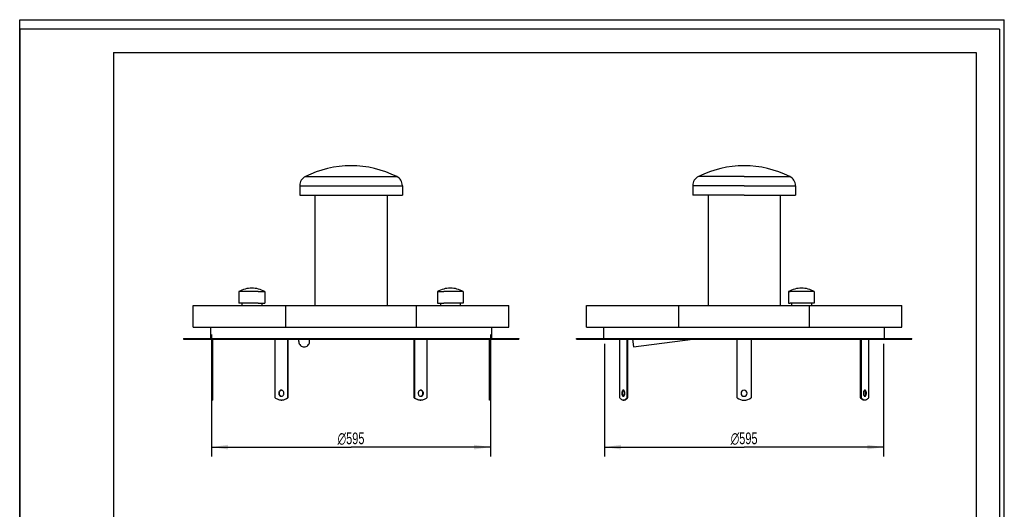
# Model space of a CAD drawing. Header units: millimetres. Extents: x 0 to 2100, y 0 to 2970.
# Tile 2 of 2: x 0 to 2100, y 1926 to 2970. Entities that reach past the tile are written whole.
import ezdxf

# ---------------------------------------------------------------- set-up
doc = ezdxf.new("R2010")
doc.units = ezdxf.units.MM
doc.header["$LTSCALE"] = 193.6
doc.layers.get('0').update_dxf_attribs({"linetype": 'CONTINUOUS'})
doc.layers.add('_2D-BEM', color=7, linetype='CONTINUOUS')
doc.layers.add('_ACHSEN', color=7, linetype='CONTINUOUS')
doc.styles.get("Standard").update_dxf_attribs({"font": 'txt', "width": 0.7})
doc.styles.add('TEXTSTYLE_4', font='gdt', dxfattribs={"width": 0.7})
doc.dimstyles.new('DIMSTYLE_1', dxfattribs={"dimtxt": 25, "dimasz": 35, "dimexe": 2, "dimexo": 1, "dimtad": 1, "dimdec": 1, "dimtxsty": 'Standard', "dimblk": '_FILLED', "dimblk1": '_FILLED', "dimblk2": '_FILLED', "dimcen": 0.09, "dimadec": 1, "dimazin": 2, "dimtp": 0.8, "dimtm": 0.8, "dimtfac": 1, "dimtdec": 1, "dimtofl": 0, "dimtmove": 0, "dimatfit": 3, "dimldrblk": '_FILLED', "dimfxl": 1, "dimtolj": 1, "dimarcsym": 0})

# ---------------------------------------------------------------- blocks, each defined once
blk = doc.blocks.new('_FILLED')
at = {"color": 0, "linetype": 'ByBlock'}
blk.add_solid([(0, 0), (-1, 0.143), (-1, -0.143)], dxfattribs=at)
blk = doc.blocks.new('*D1')
at = {"layer": '_2D-BEM', "color": 2, "linetype": 'Continuous'}
for p, q in [((409.2, 2298.4), (409.2, 2038.4)), ((1004.2, 2298.4), (1004.2, 2038.4)), ((409.2, 2058.4), (706.7, 2058.4)), ((1004.2, 2058.4), (706.7, 2058.4))]:
    blk.add_line(p, q, dxfattribs=at)
at = {"layer": '_2D-BEM', "color": 2, "linetype": 'Continuous', "xscale": 35, "yscale": 35, "zscale": 35, "rotation": 180}
blk.add_blockref('_FILLED', (409.2, 2058.4), dxfattribs=at)
at = {"layer": '_2D-BEM', "color": 2, "linetype": 'Continuous', "xscale": 35, "yscale": 35, "zscale": 35}
blk.add_blockref('_FILLED', (1004.2, 2058.4), dxfattribs=at)
at = {"layer": '_2D-BEM', "color": 2, "linetype": 'Continuous', "insert": (706.7, 2089.6), "char_height": 25, "width": 133.036, "attachment_point": 2, "line_spacing_factor": 0.9, "style": 'TEXTSTYLE_4'}
blk.add_mtext('{\\Fgdt;n}\\Ftxt;595', dxfattribs=at)
blk = doc.blocks.new('*D2')
at = {"layer": '_2D-BEM', "color": 2, "linetype": 'Continuous'}
for p, q in [((1247.6, 2278.4), (1247.6, 2038.4)), ((1842.6, 2278.4), (1842.6, 2038.4)), ((1247.6, 2058.4), (1545.1, 2058.4)), ((1842.6, 2058.4), (1545.1, 2058.4))]:
    blk.add_line(p, q, dxfattribs=at)
at = {"layer": '_2D-BEM', "color": 2, "linetype": 'Continuous', "xscale": 35, "yscale": 35, "zscale": 35, "rotation": 180}
blk.add_blockref('_FILLED', (1247.6, 2058.4), dxfattribs=at)
at = {"layer": '_2D-BEM', "color": 2, "linetype": 'Continuous', "xscale": 35, "yscale": 35, "zscale": 35}
blk.add_blockref('_FILLED', (1842.6, 2058.4), dxfattribs=at)
at = {"layer": '_2D-BEM', "color": 2, "linetype": 'Continuous', "insert": (1545.1, 2089.6), "char_height": 25, "width": 133.036, "attachment_point": 2, "line_spacing_factor": 0.9, "style": 'TEXTSTYLE_4'}
blk.add_mtext('{\\Fgdt;n}\\Ftxt;595', dxfattribs=at)

msp = doc.modelspace()

# ---------------------------------------------------------------- linework, layer by layer
at = {"color": 7, "linetype": 'Continuous'}
for p, q in [((0, 2970), (2100, 2970)), ((0, 0), (0, 2970)), ((0, 2970), (2100, 2970)), ((0, 0), (0, 2970)), ((2100, 0), (2100, 2970)), ((2100, 0), (2100, 2970)), ((370.24, 2360.38), (533.5, 2360.38)), ((370.24, 2314.38), (370.24, 2360.38)), ((533.5, 2360.38), (567.36, 2360.38)), ((567.36, 2360.38), (846.12, 2360.38)), ((567.36, 2314.38), (567.36, 2360.38)), ((846.12, 2360.38), (879.98, 2360.38)), ((846.12, 2314.38), (846.12, 2360.38)), ((879.98, 2360.38), (1043.24, 2360.38)), ((1043.24, 2314.38), (1043.24, 2360.38)), ((1208.56, 2360.38), (1371.82, 2360.38)), ((1208.56, 2314.38), (1208.56, 2360.38)), ((1371.82, 2360.38), (1405.68, 2360.38)), ((1405.68, 2360.38), (1684.45, 2360.38)), ((1405.68, 2314.38), (1405.68, 2360.38)), ((1684.45, 2360.38), (1688.51, 2360.38)), ((1684.45, 2314.38), (1684.45, 2360.38)), ((1688.51, 2360.38), (1718.3, 2360.38)), ((1718.3, 2360.38), (1881.56, 2360.38)), ((1881.56, 2314.38), (1881.56, 2360.38)), ((370.24, 2314.38), (567.36, 2314.38)), ((407.24, 2314.38), (407.24, 2290.38)), ((567.36, 2314.38), (846.12, 2314.38)), ((846.12, 2314.38), (1043.24, 2314.38)), ((1006.24, 2314.38), (1006.24, 2290.38)), ((1208.56, 2314.38), (1405.68, 2314.38)), ((1245.56, 2290.38), (1245.56, 2314.38)), ((1405.68, 2314.38), (1684.45, 2314.38)), ((1684.45, 2314.38), (1881.56, 2314.38)), ((1844.56, 2290.38), (1844.56, 2314.38)), ((349.24, 2290.38), (349.24, 2288.38)), ((349.24, 2290.38), (407.24, 2290.38)), ((407.24, 2290.38), (1006.24, 2290.38)), ((1006.24, 2290.38), (1064.24, 2290.38)), ((1064.24, 2290.38), (1064.24, 2288.38)), ((1187.56, 2290.38), (1245.56, 2290.38)), ((1187.56, 2288.38), (1187.56, 2290.38)), ((1245.56, 2290.38), (1545.06, 2290.38)), ((1545.06, 2290.38), (1844.56, 2290.38)), ((1844.56, 2290.38), (1902.56, 2290.38)), ((1902.56, 2288.38), (1902.56, 2290.38)), ((349.24, 2288.38), (409.24, 2288.38)), ((409.24, 2288.38), (545, 2288.38)), ((545, 2288.38), (570.98, 2288.38)), ((570.98, 2288.38), (842.5, 2288.38)), ((595.24, 2283.38), (595.24, 2288.38)), ((618.24, 2283.38), (618.24, 2288.38)), ((842.5, 2288.38), (868.48, 2288.38)), ((868.48, 2288.38), (1004.24, 2288.38)), ((1004.24, 2288.38), (1064.24, 2288.38)), ((1187.56, 2288.38), (1247.56, 2288.38)), ((1247.56, 2288.38), (1279.92, 2288.38)), ((1279.92, 2288.38), (1280.25, 2288.38)), ((1280.25, 2288.38), (1294.92, 2288.38)), ((1294.92, 2288.38), (1530.06, 2288.38)), ((1306.92, 2288.38), (1309.04, 2271.97)), ((1309.04, 2271.97), (1435.61, 2288.38)), ((1530.06, 2288.38), (1545.06, 2288.38)), ((1545.06, 2288.38), (1560.06, 2288.38)), ((1560.06, 2288.38), (1795.21, 2288.38)), ((1795.21, 2288.38), (1809.88, 2288.38)), ((1809.88, 2288.38), (1810.21, 2288.38)), ((1810.21, 2288.38), (1842.56, 2288.38)), ((1842.56, 2288.38), (1902.56, 2288.38))]:
    msp.add_line(p, q, dxfattribs=at)
at = {"color": 3, "linetype": 'Continuous'}
for p, q in [((0, 2950), (0, 1485)), ((2090, 2950), (0, 2950)), ((2090, 2950), (2090, 0))]:
    msp.add_line(p, q, dxfattribs=at)
at = {"color": 5, "linetype": 'Continuous'}
for p, q in [((200, 2900), (2040, 2900)), ((200, 2900), (200, 50)), ((2040, 2900), (2040, 50))]:
    msp.add_line(p, q, dxfattribs=at)
at = {"color": 7, "linetype": 'Continuous'}
for points, knots in [([(595.24, 2283.38), (595.24, 2281.89), (595.84, 2278.89), (598.4, 2275.1), (602.22, 2272.57), (605.24, 2271.97), (606.74, 2271.97)], [0, 0, 0, 0, 0.2490373, 0.4986397, 0.7490389, 1, 1, 1, 1]), ([(606.74, 2271.97), (608.23, 2271.97), (611.25, 2272.57), (615.07, 2275.1), (617.64, 2278.89), (618.24, 2281.89), (618.24, 2283.38)], [0, 0, 0, 0, 0.2509611, 0.5013603, 0.7509627, 1, 1, 1, 1])]:
    msp.add_open_spline(points, degree=3, knots=knots, dxfattribs=at)
at = {"layer": '_ACHSEN', "color": 9, "linetype": 'Continuous'}
for p, q in [((609.41, 2635.57), (804.07, 2635.57)), ((1545.06, 2635.57), (1447.74, 2635.57)), ((1545.06, 2635.57), (1642.39, 2635.57)), ((597.24, 2615.95), (816.24, 2615.95)), ((1545.06, 2615.95), (1435.56, 2615.95)), ((1545.06, 2615.95), (1654.56, 2615.95))]:
    msp.add_line(p, q, dxfattribs=at)
at = {"layer": '_ACHSEN', "color": 7, "linetype": 'Continuous'}
for p, q in [((597.24, 2615.95), (597.24, 2595.95)), ((816.24, 2615.95), (816.24, 2595.95)), ((1435.56, 2615.95), (1435.56, 2595.95)), ((1654.56, 2615.95), (1654.56, 2595.95)), ((597.24, 2595.95), (629.74, 2595.95)), ((629.74, 2595.95), (783.74, 2595.95)), ((629.74, 2595.95), (629.74, 2360.38)), ((783.74, 2595.95), (816.24, 2595.95)), ((783.74, 2595.95), (783.74, 2360.38)), ((1468.06, 2595.95), (1435.56, 2595.95)), ((1545.06, 2595.95), (1468.06, 2595.95)), ((1468.06, 2595.95), (1468.06, 2360.38)), ((1545.06, 2595.95), (1622.06, 2595.95)), ((1622.06, 2595.95), (1654.56, 2595.95)), ((1622.06, 2595.95), (1622.06, 2360.38)), ((467.49, 2390.38), (467.49, 2365.38)), ((508.74, 2390.38), (467.49, 2390.38)), ((508.74, 2390.38), (522.49, 2390.38)), ((522.49, 2390.38), (522.49, 2365.38)), ((890.98, 2390.38), (890.98, 2365.38)), ((890.98, 2390.38), (904.73, 2390.38)), ((945.98, 2390.38), (904.73, 2390.38)), ((945.98, 2390.38), (945.98, 2365.38)), ((1639.81, 2390.38), (1639.81, 2365.38)), ((1639.81, 2390.38), (1643.5, 2390.38)), ((1694.81, 2390.38), (1643.5, 2390.38)), ((1694.81, 2390.38), (1694.81, 2365.38)), ((473.79, 2365.38), (467.49, 2365.38)), ((508.74, 2365.38), (473.79, 2365.38)), ((473.79, 2365.38), (473.79, 2360.38)), ((508.74, 2365.38), (516.19, 2365.38)), ((516.19, 2365.38), (522.49, 2365.38)), ((516.19, 2365.38), (516.19, 2360.38)), ((890.98, 2365.38), (897.28, 2365.38)), ((897.28, 2365.38), (897.28, 2360.38)), ((897.28, 2365.38), (904.73, 2365.38)), ((939.68, 2365.38), (904.73, 2365.38)), ((939.68, 2365.38), (939.68, 2360.38)), ((945.98, 2365.38), (939.68, 2365.38)), ((1639.81, 2365.38), (1643.5, 2365.38)), ((1646.11, 2365.38), (1643.5, 2365.38)), ((1646.11, 2365.38), (1646.11, 2360.38)), ((1688.51, 2365.38), (1646.11, 2365.38)), ((1688.51, 2365.38), (1688.51, 2360.38)), ((1694.81, 2365.38), (1688.51, 2365.38)), ((409.24, 2288.38), (409.24, 2163.38)), ((411.24, 2288.38), (411.24, 2163.38)), ((545, 2163.38), (545, 2288.38)), ((570.98, 2288.38), (570.98, 2163.38)), ((571.98, 2288.38), (571.98, 2163.38)), ((841.5, 2163.38), (841.5, 2288.38)), ((842.5, 2163.38), (842.5, 2288.38)), ((868.48, 2288.38), (868.48, 2163.38)), ((1002.24, 2163.38), (1002.24, 2288.38)), ((1004.24, 2163.38), (1004.24, 2288.38)), ((1279.92, 2163.38), (1279.92, 2288.38)), ((1294.92, 2288.38), (1294.92, 2163.38)), ((1296.65, 2288.38), (1296.65, 2163.38)), ((1530.06, 2163.38), (1530.06, 2288.38)), ((1560.06, 2288.38), (1560.06, 2163.38)), ((1793.47, 2163.38), (1793.47, 2288.38)), ((1795.21, 2163.38), (1795.21, 2288.38)), ((1810.21, 2288.38), (1810.21, 2163.38)), ((409.24, 2163.38), (409.24, 2158.38)), ((409.24, 2163.38), (411.24, 2163.38)), ((411.24, 2163.38), (411.24, 2158.38)), ((570.98, 2163.38), (571.98, 2163.38)), ((842.5, 2163.38), (841.5, 2163.38)), ((1002.24, 2158.38), (1002.24, 2163.38)), ((1004.24, 2163.38), (1002.24, 2163.38)), ((1004.24, 2158.38), (1004.24, 2163.38)), ((1294.92, 2163.38), (1296.65, 2163.38)), ((1795.21, 2163.38), (1793.47, 2163.38)), ((409.24, 2158.38), (411.24, 2158.38)), ((557.99, 2158.38), (558.99, 2158.38)), ((855.49, 2158.38), (854.49, 2158.38)), ((1004.24, 2158.38), (1002.24, 2158.38)), ((1287.42, 2158.38), (1289.15, 2158.38)), ((1802.71, 2158.38), (1800.97, 2158.38))]:
    msp.add_line(p, q, dxfattribs=at)
for centre, radius, start, end in [((706.74, 2439.28), 219.1, 90, 116.37339), ((706.74, 2439.28), 219.1, 63.62661, 90), ((1545.06, 2439.28), 219.1, 90, 116.37339), ((1545.06, 2439.28), 219.1, 63.62661, 90), ((619.14, 2615.95), 21.9, 116.37339, 180), ((794.34, 2615.95), 21.9, 0, 63.62661), ((1457.46, 2615.95), 21.9, 116.37339, 180), ((1632.66, 2615.95), 21.9, 0, 63.62661), ((494.99, 2339.88), 57.5, 90, 118.57188), ((494.99, 2339.88), 57.5, 61.42812, 90), ((918.48, 2339.88), 57.5, 90, 118.57188), ((918.48, 2339.88), 57.5, 61.42812, 90), ((1667.31, 2339.88), 57.5, 90, 118.57188), ((1667.31, 2339.88), 57.5, 90, 118.57188), ((1667.31, 2339.88), 57.5, 61.42812, 90), ((1667.31, 2339.88), 57.5, 61.42812, 90), ((558.99, 2174.96), 4.92, 95.89133, 101.54258), ((558.99, 2171.8), 4.92, 258.45742, 264.10867), ((854.48, 2174.96), 4.92, 78.45742, 84.10867), ((854.48, 2171.8), 4.92, 275.89133, 281.54258), ((1545.06, 2183.38), 25, 233.1301, 306.8699), ((1545.06, 2173.38), 6.5, 0, 180), ((1545.06, 2173.38), 6.5, 180, 360), ((557.99, 2177.14), 18.76, 270.00046, 273.04959), ((855.49, 2177.14), 18.76, 266.95041, 269.99954)]:
    msp.add_arc(centre, radius, start, end, dxfattribs=at)
for points, knots in [([(557.99, 2158.38), (556.83, 2158.38), (554.49, 2158.6), (551.09, 2159.57), (547.86, 2161.16), (545.92, 2162.58), (545, 2163.38)], [0, 0, 0, 0, 0.2452308, 0.4925188, 0.743664, 1, 1, 1, 1]), ([(557.99, 2179.88), (557.62, 2179.88), (556.88, 2179.79), (555.44, 2179.29), (553.86, 2178.04), (552.64, 2175.89), (552.36, 2174.22), (552.36, 2173.38)], [0, 0, 0, 0, 0.1164523, 0.2343401, 0.477366, 0.7340619, 1, 1, 1, 1]), ([(552.36, 2173.38), (552.36, 2172.54), (552.64, 2170.87), (553.86, 2168.72), (555.44, 2167.47), (556.88, 2166.96), (557.62, 2166.88), (557.99, 2166.88)], [0, 0, 0, 0, 0.2659381, 0.522634, 0.7656599, 0.8835477, 1, 1, 1, 1]), ([(558.01, 2179.78), (557.36, 2179.65), (556.07, 2179.09), (554.56, 2177.6), (553.58, 2175.62), (553.36, 2174.13), (553.36, 2173.38)], [0, 0, 0, 0, 0.2340951, 0.4790605, 0.735823, 1, 1, 1, 1]), ([(553.36, 2173.38), (553.36, 2172.63), (553.58, 2171.14), (554.56, 2169.16), (556.07, 2167.66), (557.36, 2167.11), (558.01, 2166.98)], [0, 0, 0, 0, 0.264177, 0.5209395, 0.7659049, 1, 1, 1, 1]), ([(563.62, 2173.38), (563.62, 2174.22), (563.34, 2175.89), (562.12, 2178.04), (560.54, 2179.29), (559.1, 2179.79), (558.36, 2179.88), (557.99, 2179.88)], [0, 0, 0, 0, 0.2659381, 0.522634, 0.7656599, 0.8835477, 1, 1, 1, 1]), ([(557.99, 2166.88), (558.36, 2166.88), (559.1, 2166.96), (560.54, 2167.47), (562.12, 2168.72), (563.34, 2170.87), (563.62, 2172.54), (563.62, 2173.38)], [0, 0, 0, 0, 0.1164523, 0.2343401, 0.477366, 0.7340619, 1, 1, 1, 1]), ([(571.98, 2163.38), (571.06, 2162.58), (569.11, 2161.16), (565.89, 2159.57), (562.49, 2158.6), (560.15, 2158.38), (558.99, 2158.38)], [0, 0, 0, 0, 0.256336, 0.5074812, 0.7547692, 1, 1, 1, 1]), ([(570.98, 2163.38), (570.13, 2162.64), (568.32, 2161.3), (565.36, 2159.77), (562.22, 2158.77), (560.06, 2158.46), (558.99, 2158.4)], [0, 0, 0, 0, 0.2561283, 0.5073739, 0.7548343, 1, 1, 1, 1]), ([(854.49, 2158.38), (853.33, 2158.38), (850.99, 2158.6), (847.59, 2159.57), (844.36, 2161.16), (842.42, 2162.58), (841.5, 2163.38)], [0, 0, 0, 0, 0.2452308, 0.4925188, 0.743664, 1, 1, 1, 1]), ([(854.49, 2158.4), (853.41, 2158.46), (851.25, 2158.77), (848.12, 2159.77), (845.15, 2161.3), (843.35, 2162.64), (842.5, 2163.38)], [0, 0, 0, 0, 0.2451657, 0.4926261, 0.7438717, 1, 1, 1, 1]), ([(855.49, 2179.88), (855.12, 2179.88), (854.38, 2179.79), (852.94, 2179.29), (851.36, 2178.04), (850.14, 2175.89), (849.86, 2174.22), (849.86, 2173.38)], [0, 0, 0, 0, 0.1164523, 0.2343401, 0.477366, 0.7340619, 1, 1, 1, 1]), ([(849.86, 2173.38), (849.86, 2172.54), (850.14, 2170.87), (851.36, 2168.72), (852.94, 2167.47), (854.38, 2166.96), (855.12, 2166.88), (855.49, 2166.88)], [0, 0, 0, 0, 0.2659381, 0.522634, 0.7656599, 0.8835477, 1, 1, 1, 1]), ([(860.12, 2173.38), (860.12, 2174.13), (859.89, 2175.62), (858.92, 2177.6), (857.41, 2179.09), (856.12, 2179.65), (855.47, 2179.78)], [0, 0, 0, 0, 0.264177, 0.5209395, 0.7659049, 1, 1, 1, 1]), ([(855.47, 2166.98), (856.12, 2167.11), (857.41, 2167.66), (858.92, 2169.16), (859.89, 2171.14), (860.12, 2172.63), (860.12, 2173.38)], [0, 0, 0, 0, 0.2340951, 0.4790605, 0.735823, 1, 1, 1, 1]), ([(861.12, 2173.38), (861.12, 2174.22), (860.84, 2175.89), (859.62, 2178.04), (858.04, 2179.29), (856.6, 2179.79), (855.86, 2179.88), (855.49, 2179.88)], [0, 0, 0, 0, 0.2659381, 0.522634, 0.7656599, 0.8835477, 1, 1, 1, 1]), ([(855.49, 2166.88), (855.86, 2166.88), (856.6, 2166.96), (858.04, 2167.47), (859.62, 2168.72), (860.84, 2170.87), (861.12, 2172.54), (861.12, 2173.38)], [0, 0, 0, 0, 0.1164523, 0.2343401, 0.477366, 0.7340619, 1, 1, 1, 1]), ([(868.48, 2163.38), (867.56, 2162.58), (865.61, 2161.16), (862.39, 2159.57), (858.99, 2158.6), (856.65, 2158.38), (855.49, 2158.38)], [0, 0, 0, 0, 0.256336, 0.5074812, 0.7547692, 1, 1, 1, 1]), ([(1287.42, 2158.38), (1286.74, 2158.38), (1285.34, 2158.61), (1283.34, 2159.63), (1281.49, 2161.25), (1280.43, 2162.62), (1279.92, 2163.38)], [0, 0, 0, 0, 0.2165686, 0.4487191, 0.7078718, 1, 1, 1, 1]), ([(1287.42, 2179.88), (1287.21, 2179.88), (1286.75, 2179.78), (1286.13, 2179.39), (1285.57, 2178.77), (1284.88, 2177.62), (1284.32, 2175.79), (1284.17, 2174.21), (1284.17, 2173.38)], [0, 0, 0, 0, 0.0823068, 0.1731319, 0.27789, 0.3984498, 0.6816237, 1, 1, 1, 1]), ([(1284.17, 2173.38), (1284.17, 2172.54), (1284.32, 2170.97), (1284.88, 2169.14), (1285.57, 2167.99), (1286.13, 2167.37), (1286.75, 2166.97), (1287.21, 2166.88), (1287.42, 2166.88)], [0, 0, 0, 0, 0.3183763, 0.6015502, 0.72211, 0.8268681, 0.9176932, 1, 1, 1, 1]), ([(1288.29, 2179.64), (1287.91, 2179.43), (1287.2, 2178.71), (1286.47, 2177.25), (1286.01, 2175.41), (1285.9, 2174.07), (1285.9, 2173.38)], [0, 0, 0, 0, 0.1872802, 0.4228941, 0.6998978, 1, 1, 1, 1]), ([(1285.9, 2173.38), (1285.9, 2172.68), (1286.01, 2171.35), (1286.47, 2169.51), (1287.2, 2168.05), (1287.91, 2167.32), (1288.29, 2167.11)], [0, 0, 0, 0, 0.3001022, 0.5771059, 0.8127198, 1, 1, 1, 1]), ([(1290.67, 2173.38), (1290.67, 2174.21), (1290.52, 2175.79), (1289.96, 2177.62), (1289.28, 2178.77), (1288.72, 2179.39), (1288.09, 2179.78), (1287.64, 2179.88), (1287.42, 2179.88)], [0, 0, 0, 0, 0.3183763, 0.6015502, 0.72211, 0.8268681, 0.9176932, 1, 1, 1, 1]), ([(1287.42, 2166.88), (1287.64, 2166.88), (1288.09, 2166.97), (1288.72, 2167.37), (1289.28, 2167.99), (1289.96, 2169.14), (1290.52, 2170.97), (1290.67, 2172.54), (1290.67, 2173.38)], [0, 0, 0, 0, 0.0823068, 0.1731319, 0.27789, 0.3984498, 0.6816237, 1, 1, 1, 1]), ([(1294.92, 2163.38), (1294.42, 2162.62), (1293.35, 2161.25), (1291.5, 2159.63), (1289.51, 2158.61), (1288.1, 2158.38), (1287.42, 2158.38)], [0, 0, 0, 0, 0.2921282, 0.5512809, 0.7834314, 1, 1, 1, 1]), ([(1296.65, 2163.38), (1296.15, 2162.62), (1295.09, 2161.25), (1293.23, 2159.63), (1291.24, 2158.61), (1289.83, 2158.38), (1289.15, 2158.38)], [0, 0, 0, 0, 0.2921282, 0.5512809, 0.7834314, 1, 1, 1, 1]), ([(1800.97, 2158.38), (1800.3, 2158.38), (1798.89, 2158.61), (1796.9, 2159.63), (1795.04, 2161.25), (1793.98, 2162.62), (1793.47, 2163.38)], [0, 0, 0, 0, 0.2165686, 0.4487191, 0.7078718, 1, 1, 1, 1]), ([(1802.71, 2158.38), (1802.03, 2158.38), (1800.62, 2158.61), (1798.63, 2159.63), (1796.77, 2161.25), (1795.71, 2162.62), (1795.21, 2163.38)], [0, 0, 0, 0, 0.2165686, 0.4487191, 0.7078718, 1, 1, 1, 1]), ([(1802.71, 2179.88), (1802.49, 2179.88), (1802.03, 2179.78), (1801.41, 2179.39), (1800.85, 2178.77), (1800.17, 2177.62), (1799.6, 2175.79), (1799.46, 2174.21), (1799.46, 2173.38)], [0, 0, 0, 0, 0.0823068, 0.1731319, 0.27789, 0.3984498, 0.6816237, 1, 1, 1, 1]), ([(1799.46, 2173.38), (1799.46, 2172.54), (1799.6, 2170.97), (1800.17, 2169.14), (1800.85, 2167.99), (1801.41, 2167.37), (1802.03, 2166.97), (1802.49, 2166.88), (1802.71, 2166.88)], [0, 0, 0, 0, 0.3183763, 0.6015502, 0.72211, 0.8268681, 0.9176932, 1, 1, 1, 1]), ([(1804.22, 2173.38), (1804.22, 2174.07), (1804.12, 2175.41), (1803.65, 2177.25), (1802.93, 2178.71), (1802.22, 2179.43), (1801.84, 2179.64)], [0, 0, 0, 0, 0.3001022, 0.5771059, 0.8127198, 1, 1, 1, 1]), ([(1801.84, 2167.11), (1802.22, 2167.32), (1802.93, 2168.05), (1803.65, 2169.51), (1804.12, 2171.35), (1804.22, 2172.68), (1804.22, 2173.38)], [0, 0, 0, 0, 0.1872802, 0.4228941, 0.6998978, 1, 1, 1, 1]), ([(1805.96, 2173.38), (1805.96, 2174.21), (1805.81, 2175.79), (1805.24, 2177.62), (1804.56, 2178.77), (1804, 2179.39), (1803.38, 2179.78), (1802.92, 2179.88), (1802.71, 2179.88)], [0, 0, 0, 0, 0.3183763, 0.6015502, 0.72211, 0.8268681, 0.9176932, 1, 1, 1, 1]), ([(1802.71, 2166.88), (1802.92, 2166.88), (1803.38, 2166.97), (1804, 2167.37), (1804.56, 2167.99), (1805.24, 2169.14), (1805.81, 2170.97), (1805.96, 2172.54), (1805.96, 2173.38)], [0, 0, 0, 0, 0.0823068, 0.1731319, 0.27789, 0.3984498, 0.6816237, 1, 1, 1, 1]), ([(1810.21, 2163.38), (1809.7, 2162.62), (1808.64, 2161.25), (1806.78, 2159.63), (1804.79, 2158.61), (1803.38, 2158.38), (1802.71, 2158.38)], [0, 0, 0, 0, 0.2921282, 0.5512809, 0.7834314, 1, 1, 1, 1])]:
    msp.add_open_spline(points, degree=3, knots=knots, dxfattribs=at)

# ---------------------------------------------------------------- dimensions: what is measured, and where the dimension line sits
at = {"layer": '_2D-BEM', "color": 2, "linetype": 'Continuous'}
for base, p1, p2, picture, middle in [((1004.24, 2058.39), (409.24, 2299.38), (1004.24, 2299.38), '*D1', (706.74, 2058.39)), ((1842.56, 2058.39), (1247.56, 2279.38), (1842.56, 2279.38), '*D2', (1545.06, 2058.39))]:
    dim = msp.add_linear_dim(base=base, p1=p1, p2=p2, text='%%c<>', dimstyle='DIMSTYLE_1', dxfattribs=at)
    dim.commit()
    dim.dimension.update_dxf_attribs({"geometry": picture, "text_midpoint": middle, "dimtype": 160})

doc.saveas('drawing.dxf')
